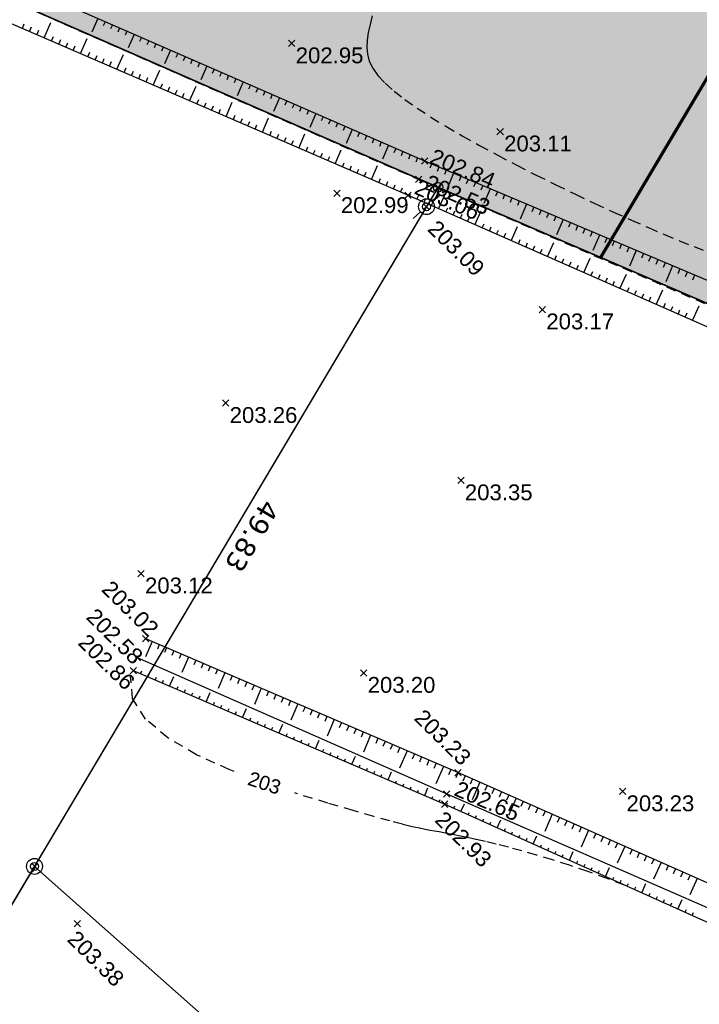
# Model space of a CAD drawing. Extents: x 1616800 to 1632437, y 2248456 to 2251974.
# Tile 101 of 256: x 1617822 to 1617864, y 2251424 to 2251486. Entities that reach past the tile are written whole.
import ezdxf
from ezdxf.enums import TextEntityAlignment as Align

# ---------------------------------------------------------------- set-up
doc = ezdxf.new("R2010")
doc.units = 0
doc.header["$LTSCALE"] = 2
doc.header["$PDMODE"] = 3
doc.header["$PDSIZE"] = 0.2
for name, pattern in [('CACHEx2', [0.75, 0.5, -0.25]), ('CONTINU', [0]), ('FOSSE', [0.5, 0.3, -0.2])]:
    doc.linetypes.add(name, pattern=pattern)
doc.layers.get('0').update_dxf_attribs({"linetype": 'CONTINUOUS'})
for name, color, linetype in [('000-VALORIS PROJET-LOTS_Limite', 7, 'CONTINUOUS'), ('01-PAP LOTS CONTOURS', 7, 'CONTINUOUS'), ('01-PAP- REVET MACROLOT', 51, 'CONTINUOUS'), ('BORNES', 8, 'CONTINUOUS'), ('X-PTS TOPO-TEXTE TOPOALT', 8, 'CONTINUOUS'), ('X-PTS TOPO-TOPOPOINT', 8, 'CONTINUOUS'), ('Y - FDP TOPO-LIMITES', 8, 'CONTINUOUS'), ('Y - FDP TOPO-LIMITES_08441', 8, 'CONTINUOUS'), ('Y - FDP TOPO-LOT CONTOUR', 8, 'CONTINUOUS'), ('Y - FDP TOPO-LOT COTATION', 8, 'CONTINUOUS'), ('Y-FDP TOPO-CN_1_00', 8, 'FOSSE'), ('Y-FDP TOPO-CN_Cotation', 8, 'CONTINUOUS'), ('Y-FDP TOPO-CN_Cotation Cache des textes', 8, 'CONTINUOUS'), ('Y-FDP TOPO-TOP_AXE_FOSSE', 8, 'CONTINUOUS'), ('Y-FDP TOPO-TOP_BARBULE', 8, 'CONTINUOUS'), ('Y-FDP TOPO-TOP_BORNE', 8, 'CONTINUOUS'), ('Y-FDP TOPO-TOP_TALUS', 8, 'CONTINUOUS')]:
    doc.layers.add(name, color=color, linetype=linetype)
doc.styles.add('Arial 1.5', font='arial.ttf', dxfattribs={"width": 0.99, "height": 0.75})
doc.styles.get("Standard").update_dxf_attribs({"font": 'arial.ttf'})
doc.styles.add('Verdana 2.0', font='verdana.ttf', dxfattribs={"width": 0.99, "height": 2})

# ---------------------------------------------------------------- blocks, each defined once
blk = doc.blocks.new('TCPOINT')
at = {"color": 0}
blk.add_point((0, 0), dxfattribs=at)
at = {"layer": 'X-PTS TOPO-TEXTE TOPOALT'}
blk.add_attdef('ALT', text='', height=0.75, dxfattribs=at).set_placement((0.25, -0.25), align=Align.TOP_LEFT)
blk = doc.blocks.new('TCPOINT_2')
at = {"color": 0}
blk.add_point((0, 0), dxfattribs=at)
at = {"layer": 'X-PTS TOPO-TEXTE TOPOALT'}
blk.add_attdef('ALT', (0.25, 0.25), '', height=0.75, dxfattribs=at)
blk = doc.blocks.new('remembrement')
at = {"color": 0}
for p, q in [((0.377, 0.329, -10), (0.864, 0.763, -10)), ((-0.837, -0.752, -10), (-0.37, -0.336, -10))]:
    blk.add_line(p, q, dxfattribs=at)
for radius in [0.5, 0.25]:
    blk.add_circle((0, 0), radius, dxfattribs=at)
blk = doc.blocks.new('borne')
at = {"layer": 'BORNES', "color": 0}
for radius in [0.5, 0.25]:
    blk.add_circle((0, 0), radius, dxfattribs=at)
blk = doc.blocks.new('point')
at = {"color": 0}
blk.add_circle((0, 0), 0.3, dxfattribs=at)
blk = doc.blocks.new('TCPOINT_C')
at = {"color": 0}
blk.add_point((0, 0), dxfattribs=at)
at = {"layer": 'X-PTS TOPO-TEXTE TOPOALT'}
blk.add_attdef('ALT', text='', height=0.75, dxfattribs=at).set_placement((0.5, 0.09), align=Align.MIDDLE_LEFT)
blk = doc.blocks.new('zt_cache')
blk.add_wipeout([(0, 0), (1, 0), (1, 1), (0, 1)])

msp = doc.modelspace()

# ---------------------------------------------------------------- hatches: boundary and pattern name
at = {"layer": '01-PAP- REVET MACROLOT'}
h = msp.add_hatch(color=256, dxfattribs=at)
h.dxf.hatch_style = 1
edge = h.paths.add_edge_path()
edge.add_arc((1617785.3692, 2251592.1924), 17.5, 59.336785, 77.468045)
edge.add_line((1617789.1664, 2251609.2755), (1617770.4948, 2251613.4258))
edge.add_arc((1617784.7073, 2251677.3653), 65.5, 247.742856, 257.468045, ccw=False)
edge.add_line((1617759.8982, 2251616.7454), (1617730.0229, 2251628.9721))
edge.add_line((1617730.0229, 2251628.9721), (1617729.3798, 2251628.1548))
edge.add_line((1617729.3798, 2251628.1548), (1617679.738, 2251574.4653))
edge.add_line((1617679.738, 2251574.4653), (1617738.9827, 2251533.7062))
edge.add_line((1617738.9827, 2251533.7062), (1617779.8858, 2251505.5659))
edge.add_line((1617779.8858, 2251505.5659), (1617847.8922, 2251475.7862))
edge.add_line((1617847.8922, 2251475.7862), (1617847.8927, 2251475.786))
edge.add_line((1617847.8927, 2251475.786), (1617956.6559, 2251428.8657))
edge.add_line((1617956.6559, 2251428.8657), (1617993.4116, 2251467.8292))
edge.add_arc((1617979.9544, 2251480.5238), 18.5, 316.670093, 327.720943)
edge.add_line((1617995.5954, 2251470.644), (1617990.8277, 2251495.4912))
edge.add_arc((1617979.9544, 2251480.5238), 18.5, 54.0028, 65.06299)
edge.add_line((1617987.7544, 2251497.2991), (1617954.0366, 2251512.9769))
edge.add_arc((1617986.0799, 2251581.8916), 76, 239.336785, 245.06299, ccw=False)
edge.add_line((1617947.3206, 2251516.5179), (1617794.294, 2251607.2455))

# ---------------------------------------------------------------- linework, layer by layer
at = {"layer": '000-VALORIS PROJET-LOTS_Limite', "linetype": 'CACHEx2', "const_width": 0.2, "flags": 128}
msp.add_lwpolyline([(1617901.1463, 2251543.8941), (1617858.1438, 2251471.3637)], dxfattribs=at)
at = {"layer": 'Y - FDP TOPO-LIMITES', "flags": 128}
msp.add_lwpolyline([(1617826.4283, 2251294.8169), (1617840.4495, 2251294.9641), (1617903.8303, 2251360.7956), (1617822.4365, 2251432.9471)], dxfattribs=at)
at = {"layer": 'Y - FDP TOPO-LIMITES_08441', "flags": 128}
msp.add_lwpolyline([(1617779.8858, 2251505.5659), (1617765.2998, 2251486.3484), (1617784.4214, 2251466.6456), (1617734.9687, 2251385.9272), (1617772.3567, 2251348.6685), (1617847.1771, 2251474.5826), (1617847.8922, 2251475.7862)], close=True, dxfattribs=at)
at = {"layer": 'Y - FDP TOPO-LOT CONTOUR', "flags": 128}
msp.add_lwpolyline([(1617822.4365, 2251432.9471), (1617772.3567, 2251348.6685), (1617826.4283, 2251294.8169), (1617840.4495, 2251294.9641), (1617903.8303, 2251360.7956)], close=True, dxfattribs=at)
at = {"layer": 'Y-FDP TOPO-CN_1_00', "linetype": 'FOSSE'}
for points in [[(1617843.7409, 2251486.6047), (1617843.6039, 2251486.0553), (1617843.4898, 2251485.5483), (1617843.4131, 2251485.074), (1617843.3884, 2251484.6226), (1617843.4302, 2251484.1843), (1617843.5531, 2251483.7493), (1617843.7716, 2251483.308), (1617844.1004, 2251482.8505), (1617844.5501, 2251482.3689), (1617845.1164, 2251481.8634), (1617845.7912, 2251481.3356), (1617846.5663, 2251480.7875), (1617847.4337, 2251480.221), (1617848.3851, 2251479.6379), (1617849.4124, 2251479.0401), (1617850.5075, 2251478.4295), (1617851.661, 2251477.8088), (1617852.8585, 2251477.1838), (1617854.0842, 2251476.5613), (1617855.3226, 2251475.9478), (1617856.5577, 2251475.3501), (1617857.7741, 2251474.7749), (1617858.956, 2251474.2288), (1617860.0877, 2251473.7185), (1617861.1574, 2251473.2487), (1617862.1686, 2251472.8166), (1617863.129, 2251472.4173), (1617864.0461, 2251472.0458), (1617864.9273, 2251471.6973)], [(1617859.6494, 2251431.7741), (1617858.567, 2251432.1801), (1617857.3425, 2251432.6219), (1617856.1867, 2251433.0163), (1617855.106, 2251433.3632), (1617854.1015, 2251433.6663), (1617853.1746, 2251433.9291), (1617852.3265, 2251434.1553), (1617851.5586, 2251434.3485), (1617850.8721, 2251434.5123), (1617850.2683, 2251434.6503), (1617849.7461, 2251434.766), (1617849.2954, 2251434.8627), (1617848.9035, 2251434.9436), (1617848.558, 2251435.0119), (1617848.2464, 2251435.0708), (1617847.956, 2251435.1235), (1617847.6744, 2251435.1732), (1617847.389, 2251435.223), (1617847.0824, 2251435.278), (1617846.7173, 2251435.3505), (1617846.2516, 2251435.4545), (1617845.643, 2251435.6042), (1617844.8494, 2251435.8137), (1617843.8286, 2251436.097), (1617842.5384, 2251436.4682), (1617840.9366, 2251436.9415), (1617839.0137, 2251437.5288), (1617836.89, 2251438.233), (1617834.7185, 2251439.0552), (1617832.6521, 2251439.9963), (1617830.8439, 2251441.057), (1617829.4468, 2251442.2383), (1617828.6137, 2251443.5412), (1617828.4977, 2251444.9664)]]:
    msp.add_lwpolyline(points, dxfattribs=at)
at = {"layer": 'Y-FDP TOPO-CN_1_00', "linetype": 'FOSSE', "flags": 128}
msp.add_lwpolyline([(1617822.3038, 2251432.5837), (1617822.3647, 2251432.6815), (1617822.4112, 2251432.7584), (1617822.4461, 2251432.8212), (1617822.472, 2251432.8766), (1617822.492, 2251432.9314), (1617822.5087, 2251432.9924), (1617822.525, 2251433.0662), (1617822.5437, 2251433.1597)], dxfattribs=at)
at = {"layer": 'Y-FDP TOPO-TOP_AXE_FOSSE', "linetype": 'FOSSE', "flags": 128}
msp.add_lwpolyline([(1617806.9215, 2251493.7271), (1617846.6589, 2251476.29)], dxfattribs=at)
at = {"layer": 'Y-FDP TOPO-TOP_AXE_FOSSE', "linetype": 'FOSSE', "elevation": 201.34, "flags": 128}
msp.add_lwpolyline([(1617962.9876, 2251426.134), (1617960.5336, 2251427.192), (1617934.0736, 2251438.639), (1617916.6776, 2251446.183), (1617900.8326, 2251452.798), (1617884.8066, 2251459.825), (1617866.8356, 2251467.524), (1617846.6606, 2251476.29)], dxfattribs=at)
at = {"layer": 'Y-FDP TOPO-TOP_AXE_FOSSE', "flags": 128}
msp.add_lwpolyline([(1617828.9141, 2251446.126), (1617848.4404, 2251437.52), (1617868.6791, 2251428.7016), (1617884.1196, 2251421.733)], dxfattribs=at)
at = {"layer": 'Y-FDP TOPO-TOP_BARBULE'}
for p, q in [((1617823.0441, 2251485.2212), (1617823.4606, 2251486.1833)), ((1617826.4297, 2251486.4372), (1617826.0575, 2251485.5841)), ((1617826.888, 2251486.2373), (1617826.7762, 2251485.9811)), ((1617821.6676, 2251485.8171), (1617821.7932, 2251486.1074)), ((1617822.1264, 2251485.6184), (1617822.2518, 2251485.9082)), ((1617822.5853, 2251485.4198), (1617822.7105, 2251485.709)), ((1617827.3463, 2251486.0374), (1617827.2344, 2251485.781)), ((1617827.8045, 2251485.8375), (1617827.6926, 2251485.5808)), ((1617828.2628, 2251485.6375), (1617828.1508, 2251485.3807)), ((1617823.503, 2251485.0226), (1617823.6277, 2251485.3107)), ((1617823.9618, 2251484.8239), (1617824.0863, 2251485.1115)), ((1617825.3384, 2251484.2281), (1617825.7509, 2251485.1811)), ((1617828.7211, 2251485.4376), (1617828.3473, 2251484.5806)), ((1617829.1794, 2251485.2377), (1617829.0672, 2251484.9803)), ((1617829.6377, 2251485.0378), (1617829.5254, 2251484.7802)), ((1617824.4207, 2251484.6253), (1617824.5449, 2251484.9123)), ((1617824.8795, 2251484.4267), (1617825.0035, 2251484.7131)), ((1617825.7973, 2251484.0294), (1617825.9208, 2251484.3148)), ((1617830.096, 2251484.8379), (1617829.9835, 2251484.58)), ((1617830.5543, 2251484.638), (1617830.4417, 2251484.3799)), ((1617831.0126, 2251484.438), (1617830.637, 2251483.577)), ((1617826.2561, 2251483.8308), (1617826.3794, 2251484.1156)), ((1617826.715, 2251483.6322), (1617826.838, 2251483.9164)), ((1617827.1738, 2251483.4336), (1617827.2966, 2251483.7173)), ((1617827.6327, 2251483.2349), (1617828.0412, 2251484.1788)), ((1617831.4709, 2251484.2381), (1617831.3581, 2251483.9796)), ((1617831.9292, 2251484.0382), (1617831.8163, 2251483.7794)), ((1617832.3875, 2251483.8383), (1617832.2745, 2251483.5793)), ((1617828.0915, 2251483.0363), (1617828.2139, 2251483.3189)), ((1617828.5504, 2251482.8377), (1617828.6725, 2251483.1198)), ((1617829.927, 2251482.2418), (1617830.3315, 2251483.1765)), ((1617832.8458, 2251483.6384), (1617832.7327, 2251483.3791)), ((1617833.3041, 2251483.4385), (1617832.9267, 2251482.5734)), ((1617833.7624, 2251483.2385), (1617833.6491, 2251482.9788)), ((1617829.0092, 2251482.6391), (1617829.1311, 2251482.9206)), ((1617829.4681, 2251482.4405), (1617829.5897, 2251482.7214)), ((1617834.2207, 2251483.0386), (1617834.1073, 2251482.7786)), ((1617834.679, 2251482.8387), (1617834.5654, 2251482.5785)), ((1617835.1373, 2251482.6388), (1617835.0236, 2251482.3783)), ((1617830.3858, 2251482.0432), (1617830.507, 2251482.3231)), ((1617830.8447, 2251481.8446), (1617830.9656, 2251482.1239)), ((1617831.3035, 2251481.646), (1617831.4242, 2251481.9247)), ((1617832.2212, 2251481.2487), (1617832.6219, 2251482.1742)), ((1617835.5955, 2251482.4389), (1617835.2165, 2251481.5699)), ((1617836.0538, 2251482.239), (1617835.94, 2251481.978)), ((1617836.5121, 2251482.0391), (1617836.3982, 2251481.7779)), ((1617836.9704, 2251481.8391), (1617836.8564, 2251481.5777)), ((1617831.7624, 2251481.4473), (1617831.8828, 2251481.7255)), ((1617832.6801, 2251481.0501), (1617832.8, 2251481.3272)), ((1617837.4287, 2251481.6392), (1617837.3146, 2251481.3776)), ((1617837.887, 2251481.4393), (1617837.5062, 2251480.5663)), ((1617838.3453, 2251481.2394), (1617838.231, 2251480.9772)), ((1617833.1389, 2251480.8515), (1617833.2587, 2251481.128)), ((1617833.5978, 2251480.6528), (1617833.7173, 2251480.9288)), ((1617834.0567, 2251480.4542), (1617834.1759, 2251480.7297)), ((1617834.5155, 2251480.2556), (1617834.9122, 2251481.1719)), ((1617838.8036, 2251481.0395), (1617838.6892, 2251480.7771)), ((1617839.2619, 2251480.8396), (1617839.1473, 2251480.5769)), ((1617839.7202, 2251480.6396), (1617839.6055, 2251480.3768)), ((1617834.9744, 2251480.057), (1617835.0931, 2251480.3313)), ((1617835.4332, 2251479.8583), (1617835.5517, 2251480.1321)), ((1617836.8098, 2251479.2625), (1617837.2025, 2251480.1697)), ((1617840.1785, 2251480.4397), (1617839.7959, 2251479.5627)), ((1617840.6368, 2251480.2398), (1617840.5219, 2251479.9765)), ((1617841.0951, 2251480.0399), (1617840.9801, 2251479.7763)), ((1617835.8921, 2251479.6597), (1617836.0104, 2251479.933)), ((1617836.3509, 2251479.4611), (1617836.469, 2251479.7338)), ((1617841.5534, 2251479.84), (1617841.4383, 2251479.5762)), ((1617842.0117, 2251479.6401), (1617841.8965, 2251479.376)), ((1617842.47, 2251479.4401), (1617842.0857, 2251478.5592)), ((1617837.2686, 2251479.0638), (1617837.3862, 2251479.3354)), ((1617837.7275, 2251478.8652), (1617837.8448, 2251479.1363)), ((1617838.1864, 2251478.6666), (1617838.3035, 2251478.9371)), ((1617838.6452, 2251478.468), (1617838.7621, 2251478.7379)), ((1617839.1041, 2251478.2693), (1617839.4928, 2251479.1674)), ((1617842.9283, 2251479.2402), (1617842.8129, 2251478.9757)), ((1617843.3865, 2251479.0403), (1617843.2711, 2251478.7755)), ((1617843.8448, 2251478.8404), (1617843.7292, 2251478.5754)), ((1617839.5629, 2251478.0707), (1617839.6793, 2251478.3396)), ((1617840.0218, 2251477.8721), (1617840.1379, 2251478.1404)), ((1617841.3983, 2251477.2762), (1617841.7831, 2251478.1651)), ((1617844.3031, 2251478.6405), (1617844.1874, 2251478.3752)), ((1617844.7614, 2251478.4406), (1617844.3754, 2251477.5556)), ((1617845.2197, 2251478.2406), (1617845.1038, 2251477.9749)), ((1617840.4806, 2251477.6735), (1617840.5965, 2251477.9412)), ((1617840.9395, 2251477.4748), (1617841.0552, 2251477.7421)), ((1617845.678, 2251478.0407), (1617845.562, 2251477.7748)), ((1617846.1363, 2251477.8408), (1617846.0202, 2251477.5746)), ((1617846.5946, 2251477.6409), (1617846.4784, 2251477.3745)), ((1617841.8572, 2251477.0776), (1617841.9724, 2251477.3437)), ((1617842.3161, 2251476.879), (1617842.431, 2251477.1445)), ((1617842.7749, 2251476.6804), (1617842.8896, 2251476.9454)), ((1617843.6926, 2251476.2831), (1617844.0734, 2251477.1628)), ((1617847.4843, 2251477.2593), (1617847.3706, 2251476.9902)), ((1617847.9449, 2251477.0646), (1617847.8306, 2251476.7944)), ((1617848.4054, 2251476.8699), (1617848.2907, 2251476.5986)), ((1617843.2338, 2251476.4817), (1617843.3482, 2251476.7462)), ((1617844.1515, 2251476.0845), (1617844.2655, 2251476.3478)), ((1617848.8659, 2251476.6752), (1617848.4821, 2251475.7673)), ((1617849.3265, 2251476.4805), (1617849.2108, 2251476.2071)), ((1617849.787, 2251476.2858), (1617849.6709, 2251476.0113)), ((1617844.6103, 2251475.8859), (1617844.7241, 2251476.1487)), ((1617845.0692, 2251475.6872), (1617845.1827, 2251475.9495)), ((1617845.528, 2251475.4886), (1617845.6413, 2251475.7503)), ((1617850.2475, 2251476.0911), (1617850.131, 2251475.8155)), ((1617850.7081, 2251475.8964), (1617850.5911, 2251475.6197)), ((1617851.1686, 2251475.7017), (1617850.777, 2251474.7755)), ((1617846.0947, 2251475.2433), (1617846.1573, 2251475.3856)), ((1617846.5523, 2251475.0419), (1617846.6672, 2251475.3028)), ((1617847.0099, 2251474.8404), (1617847.125, 2251475.1019)), ((1617847.9251, 2251474.4375), (1617848.3104, 2251475.3126)), ((1617851.6291, 2251475.507), (1617851.5112, 2251475.2281)), ((1617852.0897, 2251475.3124), (1617851.9713, 2251475.0323)), ((1617852.5502, 2251475.1177), (1617852.4314, 2251474.8365)), ((1617847.4675, 2251474.6389), (1617847.5829, 2251474.9009)), ((1617848.3828, 2251474.236), (1617848.4986, 2251474.4991)), ((1617853.0107, 2251474.923), (1617852.8914, 2251474.6407)), ((1617853.4713, 2251474.7283), (1617853.072, 2251473.7838)), ((1617853.9318, 2251474.5336), (1617853.8116, 2251474.2491)), ((1617848.8404, 2251474.0346), (1617848.9564, 2251474.2982)), ((1617849.298, 2251473.8331), (1617849.4143, 2251474.0972)), ((1617849.7556, 2251473.6317), (1617849.8721, 2251473.8963)), ((1617850.2132, 2251473.4302), (1617850.6023, 2251474.3141)), ((1617854.3924, 2251474.3389), (1617854.2716, 2251474.0533)), ((1617854.8529, 2251474.1442), (1617854.7317, 2251473.8575)), ((1617855.3134, 2251473.9495), (1617855.1918, 2251473.6617)), ((1617855.774, 2251473.7548), (1617855.3669, 2251472.792)), ((1617850.6709, 2251473.2287), (1617850.7878, 2251473.4944)), ((1617851.1285, 2251473.0273), (1617851.2457, 2251473.2935)), ((1617852.5013, 2251472.4229), (1617852.8943, 2251473.3156)), ((1617856.2345, 2251473.5601), (1617856.1119, 2251473.2701)), ((1617856.695, 2251473.3654), (1617856.572, 2251473.0744)), ((1617857.1556, 2251473.1707), (1617857.0321, 2251472.8786)), ((1617851.5861, 2251472.8258), (1617851.7035, 2251473.0926)), ((1617852.0437, 2251472.6244), (1617852.1614, 2251472.8917)), ((1617857.6161, 2251472.976), (1617857.4921, 2251472.6828)), ((1617858.0766, 2251472.7813), (1617857.6619, 2251471.8003)), ((1617858.5372, 2251472.5866), (1617858.4123, 2251472.2912)), ((1617852.959, 2251472.2215), (1617853.0771, 2251472.4898)), ((1617853.4166, 2251472.02), (1617853.5349, 2251472.2889)), ((1617853.8742, 2251471.8186), (1617853.9928, 2251472.0879)), ((1617854.3318, 2251471.6171), (1617854.4506, 2251471.887)), ((1617854.7894, 2251471.4156), (1617855.1863, 2251472.3171)), ((1617858.9977, 2251472.3919), (1617858.8724, 2251472.0954)), ((1617859.4582, 2251472.1972), (1617859.3324, 2251471.8996)), ((1617859.9188, 2251472.0025), (1617859.7925, 2251471.7038)), ((1617855.2471, 2251471.2142), (1617855.3663, 2251471.4852)), ((1617855.7047, 2251471.0127), (1617855.8242, 2251471.2842)), ((1617857.0775, 2251470.4084), (1617857.4783, 2251471.3186)), ((1617860.3793, 2251471.8078), (1617859.9569, 2251470.8085)), ((1617860.8399, 2251471.6131), (1617860.7126, 2251471.3122)), ((1617861.3004, 2251471.4184), (1617861.1727, 2251471.1164)), ((1617856.1623, 2251470.8113), (1617856.282, 2251471.0833)), ((1617856.6199, 2251470.6098), (1617856.7399, 2251470.8824)), ((1617861.7609, 2251471.2237), (1617861.6328, 2251470.9206)), ((1617862.2215, 2251471.029), (1617862.0929, 2251470.7248)), ((1617862.682, 2251470.8343), (1617862.2518, 2251469.8168)), ((1617857.5351, 2251470.2069), (1617857.6556, 2251470.4805)), ((1617857.9928, 2251470.0054), (1617858.1135, 2251470.2796)), ((1617858.4504, 2251469.804), (1617858.5713, 2251470.0787)), ((1617859.3656, 2251469.4011), (1617859.7702, 2251470.3202)), ((1617863.1425, 2251470.6396), (1617863.013, 2251470.3332)), ((1617863.6031, 2251470.4449), (1617863.4731, 2251470.1375)), ((1617864.0636, 2251470.2502), (1617863.9332, 2251469.9417)), ((1617858.908, 2251469.6025), (1617859.0292, 2251469.8777)), ((1617859.8232, 2251469.1996), (1617859.9449, 2251469.4759)), ((1617860.2809, 2251468.9982), (1617860.4027, 2251469.275)), ((1617860.7385, 2251468.7967), (1617860.8606, 2251469.074)), ((1617861.1961, 2251468.5953), (1617861.3184, 2251468.8731)), ((1617861.6537, 2251468.3938), (1617862.0622, 2251469.3217)), ((1617862.1113, 2251468.1923), (1617862.2341, 2251468.4712)), ((1617862.569, 2251467.9909), (1617862.692, 2251468.2703)), ((1617863.9418, 2251467.3865), (1617864.3542, 2251468.3232)), ((1617863.0266, 2251467.7894), (1617863.1498, 2251468.0694)), ((1617863.4842, 2251467.588), (1617863.6077, 2251467.8685)), ((1617829.8479, 2251447.1359), (1617829.4381, 2251446.1793)), ((1617830.3075, 2251446.9391), (1617830.1841, 2251446.6509)), ((1617830.7671, 2251446.7422), (1617830.6432, 2251446.4529)), ((1617831.2267, 2251446.5453), (1617831.1023, 2251446.2549)), ((1617831.6863, 2251446.3484), (1617831.5614, 2251446.0568)), ((1617832.1459, 2251446.1515), (1617831.728, 2251445.1758)), ((1617832.6056, 2251445.9546), (1617832.4797, 2251445.6608)), ((1617829.1223, 2251445.0999), (1617829.2031, 2251445.2885)), ((1617833.0652, 2251445.7577), (1617832.9388, 2251445.4627)), ((1617833.5248, 2251445.5609), (1617833.3979, 2251445.2647)), ((1617833.9844, 2251445.364), (1617833.857, 2251445.0667)), ((1617829.5818, 2251444.903), (1617829.6622, 2251445.0904)), ((1617830.0414, 2251444.706), (1617830.1213, 2251444.8923)), ((1617830.5009, 2251444.509), (1617830.5803, 2251444.6942)), ((1617830.9605, 2251444.312), (1617831.2236, 2251444.9257)), ((1617834.444, 2251445.1671), (1617834.0178, 2251444.1723)), ((1617834.9036, 2251444.9702), (1617834.7752, 2251444.6706)), ((1617835.3632, 2251444.7733), (1617835.2343, 2251444.4726)), ((1617835.8228, 2251444.5764), (1617835.6935, 2251444.2745)), ((1617831.4201, 2251444.115), (1617831.4985, 2251444.298)), ((1617831.8796, 2251443.918), (1617831.9576, 2251444.0999)), ((1617836.2824, 2251444.3795), (1617836.1526, 2251444.0765)), ((1617836.742, 2251444.1826), (1617836.3076, 2251443.1687)), ((1617837.2016, 2251443.9858), (1617837.0708, 2251443.6804)), ((1617832.3392, 2251443.7211), (1617832.4167, 2251443.9018)), ((1617832.7988, 2251443.5241), (1617832.8757, 2251443.7037)), ((1617833.2583, 2251443.3271), (1617833.5134, 2251443.9221)), ((1617837.6612, 2251443.7889), (1617837.5299, 2251443.4824)), ((1617838.1208, 2251443.592), (1617837.989, 2251443.2844)), ((1617838.5804, 2251443.3951), (1617838.4481, 2251443.0863)), ((1617833.7179, 2251443.1301), (1617833.7939, 2251443.3075)), ((1617834.1774, 2251442.9331), (1617834.253, 2251443.1094)), ((1617834.637, 2251442.7361), (1617834.7121, 2251442.9113)), ((1617835.0966, 2251442.5392), (1617835.1712, 2251442.7132)), ((1617835.5561, 2251442.3422), (1617835.8031, 2251442.9185)), ((1617839.04, 2251443.1982), (1617838.5975, 2251442.1652)), ((1617839.4996, 2251443.0013), (1617839.3664, 2251442.6903)), ((1617839.9592, 2251442.8044), (1617839.8255, 2251442.4922)), ((1617836.0157, 2251442.1452), (1617836.0893, 2251442.317)), ((1617836.4753, 2251441.9482), (1617836.5484, 2251442.1189)), ((1617840.4188, 2251442.6076), (1617840.2846, 2251442.2942)), ((1617840.8784, 2251442.4107), (1617840.7437, 2251442.0962)), ((1617841.338, 2251442.2138), (1617840.8873, 2251441.1617)), ((1617836.9348, 2251441.7512), (1617837.0075, 2251441.9207)), ((1617837.3944, 2251441.5542), (1617837.4666, 2251441.7226)), ((1617837.8539, 2251441.3573), (1617838.0929, 2251441.9148)), ((1617841.7976, 2251442.0169), (1617841.6619, 2251441.7001)), ((1617842.2572, 2251441.82), (1617842.121, 2251441.5021)), ((1617842.7168, 2251441.6231), (1617842.5802, 2251441.304)), ((1617838.3135, 2251441.1603), (1617838.3847, 2251441.3264)), ((1617838.7731, 2251440.9633), (1617838.8438, 2251441.1283)), ((1617839.2326, 2251440.7663), (1617839.3029, 2251440.9302)), ((1617840.1518, 2251440.3724), (1617840.3827, 2251440.9112)), ((1617843.1764, 2251441.4262), (1617843.0393, 2251441.106)), ((1617843.636, 2251441.2294), (1617843.1772, 2251440.1581)), ((1617844.0957, 2251441.0325), (1617843.9575, 2251440.7099)), ((1617844.5553, 2251440.8356), (1617844.4166, 2251440.5119)), ((1617839.6922, 2251440.5693), (1617839.762, 2251440.7321)), ((1617840.6113, 2251440.1754), (1617840.6801, 2251440.3359)), ((1617845.0149, 2251440.6387), (1617844.8757, 2251440.3139)), ((1617845.4745, 2251440.4418), (1617845.3348, 2251440.1159)), ((1617845.9341, 2251440.2449), (1617845.467, 2251439.1546)), ((1617841.0709, 2251439.9784), (1617841.1392, 2251440.1378)), ((1617841.5304, 2251439.7814), (1617841.5983, 2251439.9397)), ((1617841.99, 2251439.5844), (1617842.0574, 2251439.7416)), ((1617842.4496, 2251439.3874), (1617842.6725, 2251439.9076)), ((1617846.3937, 2251440.048), (1617846.2531, 2251439.7198)), ((1617846.8533, 2251439.8511), (1617846.7122, 2251439.5218)), ((1617847.3129, 2251439.6543), (1617847.1713, 2251439.3237)), ((1617842.9091, 2251439.1905), (1617842.9755, 2251439.3454)), ((1617843.3687, 2251438.9935), (1617843.4346, 2251439.1473)), ((1617847.7725, 2251439.4574), (1617847.6304, 2251439.1257)), ((1617848.2321, 2251439.2605), (1617847.7568, 2251438.151)), ((1617848.6917, 2251439.0636), (1617848.5486, 2251438.7296)), ((1617843.8283, 2251438.7965), (1617843.8937, 2251438.9492)), ((1617844.2878, 2251438.5995), (1617844.3528, 2251438.7511)), ((1617844.7474, 2251438.4025), (1617844.9623, 2251438.9039)), ((1617845.2069, 2251438.2055), (1617845.2709, 2251438.3548)), ((1617849.1513, 2251438.8667), (1617849.0037, 2251438.5334)), ((1617849.6085, 2251438.6643), (1617849.4612, 2251438.3317)), ((1617850.0657, 2251438.4619), (1617849.9187, 2251438.1299)), ((1617845.6665, 2251438.0086), (1617845.73, 2251438.1567)), ((1617846.1261, 2251437.8116), (1617846.1891, 2251437.9586)), ((1617846.5856, 2251437.6146), (1617846.6482, 2251437.7605)), ((1617847.0452, 2251437.4176), (1617847.2521, 2251437.9003)), ((1617850.5229, 2251438.2595), (1617850.034, 2251437.1551)), ((1617850.9801, 2251438.0571), (1617850.8337, 2251437.7264)), ((1617851.4373, 2251437.8547), (1617851.2912, 2251437.5246)), ((1617847.5048, 2251437.2206), (1617847.5663, 2251437.3643)), ((1617847.9643, 2251437.0236), (1617848.0254, 2251437.1662)), ((1617851.8945, 2251437.6523), (1617851.7487, 2251437.3229)), ((1617852.3517, 2251437.4499), (1617852.2062, 2251437.1211)), ((1617852.8089, 2251437.2475), (1617852.3247, 2251436.1537)), ((1617848.423, 2251436.8247), (1617848.4865, 2251436.9657)), ((1617848.879, 2251436.6196), (1617848.943, 2251436.7619)), ((1617849.335, 2251436.4144), (1617849.5504, 2251436.8932)), ((1617853.2661, 2251437.0451), (1617853.1211, 2251436.7176)), ((1617853.7233, 2251436.8427), (1617853.5786, 2251436.5158)), ((1617854.1805, 2251436.6403), (1617854.0361, 2251436.3141)), ((1617849.791, 2251436.2093), (1617849.8562, 2251436.3542)), ((1617850.2469, 2251436.0041), (1617850.3127, 2251436.1504)), ((1617850.7029, 2251435.799), (1617850.7693, 2251435.9465)), ((1617851.6149, 2251435.3887), (1617851.84, 2251435.8891)), ((1617854.6377, 2251436.4379), (1617854.4936, 2251436.1123)), ((1617855.0949, 2251436.2355), (1617854.6155, 2251435.1524)), ((1617855.5521, 2251436.0331), (1617855.4086, 2251435.7088)), ((1617851.1589, 2251435.5939), (1617851.2259, 2251435.7427)), ((1617852.0709, 2251435.1836), (1617852.139, 2251435.335)), ((1617856.0093, 2251435.8307), (1617855.8661, 2251435.5071)), ((1617856.4665, 2251435.6283), (1617856.3235, 2251435.3053)), ((1617856.9237, 2251435.4259), (1617856.781, 2251435.1035)), ((1617852.5268, 2251434.9784), (1617852.5955, 2251435.1312)), ((1617852.9828, 2251434.7733), (1617853.0521, 2251434.9273)), ((1617853.4388, 2251434.5682), (1617853.5087, 2251434.7235)), ((1617853.8948, 2251434.363), (1617854.1296, 2251434.885)), ((1617857.3809, 2251435.2235), (1617856.9062, 2251434.1511)), ((1617857.8381, 2251435.0211), (1617857.696, 2251434.7)), ((1617858.2953, 2251434.8187), (1617858.1535, 2251434.4983)), ((1617858.7525, 2251434.6163), (1617858.611, 2251434.2965)), ((1617854.3508, 2251434.1579), (1617854.4218, 2251434.3158)), ((1617854.8067, 2251433.9527), (1617854.8784, 2251434.1119)), ((1617859.2097, 2251434.4139), (1617859.0685, 2251434.0948)), ((1617859.667, 2251434.2115), (1617859.1969, 2251433.1498)), ((1617860.1242, 2251434.0091), (1617859.9834, 2251433.6912)), ((1617855.2627, 2251433.7476), (1617855.3349, 2251433.9081)), ((1617855.7187, 2251433.5425), (1617855.7915, 2251433.7042)), ((1617856.1747, 2251433.3373), (1617856.4192, 2251433.8809)), ((1617860.5814, 2251433.8067), (1617860.4409, 2251433.4895)), ((1617861.0386, 2251433.6043), (1617860.8984, 2251433.2877)), ((1617861.4958, 2251433.4019), (1617861.3559, 2251433.086)), ((1617856.6307, 2251433.1322), (1617856.7046, 2251433.2966)), ((1617857.0866, 2251432.927), (1617857.1612, 2251433.0927)), ((1617857.5426, 2251432.7219), (1617857.6177, 2251432.8889)), ((1617858.4546, 2251432.3116), (1617858.7089, 2251432.8768)), ((1617861.953, 2251433.1995), (1617861.4877, 2251432.1485)), ((1617862.4102, 2251432.9971), (1617862.2709, 2251432.6824)), ((1617862.8674, 2251432.7947), (1617862.7284, 2251432.4807)), ((1617857.9986, 2251432.5168), (1617858.0743, 2251432.685)), ((1617858.9106, 2251432.1065), (1617858.9874, 2251432.2773)), ((1617863.3246, 2251432.5923), (1617863.1858, 2251432.2789)), ((1617863.7818, 2251432.3899), (1617863.6433, 2251432.0772)), ((1617864.239, 2251432.1875), (1617863.7784, 2251431.1472)), ((1617859.3665, 2251431.9013), (1617859.444, 2251432.0735)), ((1617859.8225, 2251431.6962), (1617859.9005, 2251431.8697)), ((1617860.2785, 2251431.4911), (1617860.3571, 2251431.6658)), ((1617860.7345, 2251431.2859), (1617860.9985, 2251431.8727)), ((1617861.1905, 2251431.0808), (1617861.2702, 2251431.2581)), ((1617861.6464, 2251430.8756), (1617861.7268, 2251431.0543)), ((1617862.1024, 2251430.6705), (1617862.1834, 2251430.8504)), ((1617862.5584, 2251430.4654), (1617862.6399, 2251430.6466)), ((1617863.0144, 2251430.2602), (1617863.2881, 2251430.8686)), ((1617863.4704, 2251430.0551), (1617863.5531, 2251430.2389)), ((1617863.9263, 2251429.8499), (1617864.0096, 2251430.0351))]:
    msp.add_line(p, q, dxfattribs=at)
at = {"layer": 'Y-FDP TOPO-TOP_TALUS', "linetype": 'Continuous', "flags": 128}
for points in [[(1617847.0529, 2251477.441), (1617807.1989, 2251494.826)], [(1617845.9869, 2251475.29), (1617806.519, 2251492.3744)], [(1617884.7646, 2251422.971), (1617869.5696, 2251429.8278), (1617849.1468, 2251438.8686), (1617829.4512, 2251447.3059)]]:
    msp.add_lwpolyline(points, dxfattribs=at)
at = {"layer": 'Y-FDP TOPO-TOP_TALUS', "linetype": 'CONTINU', "elevation": 201.34, "flags": 128}
for points in [[(1617962.9876, 2251426.134), (1617960.9216, 2251428.146), (1617934.4296, 2251439.652), (1617917.3026, 2251447.126), (1617901.1626, 2251453.894), (1617885.3806, 2251460.846), (1617867.3236, 2251468.872), (1617847.0546, 2251477.441)], [(1617962.9876, 2251426.134), (1617960.3636, 2251426.14), (1617933.9286, 2251437.241), (1617916.2596, 2251445.014), (1617900.1886, 2251451.848), (1617884.2416, 2251458.799), (1617866.2986, 2251466.349), (1617845.9886, 2251475.29)]]:
    msp.add_lwpolyline(points, dxfattribs=at)
at = {"layer": 'Y-FDP TOPO-TOP_TALUS', "flags": 128}
msp.add_lwpolyline([(1617828.6627, 2251445.2969), (1617848.3134, 2251436.874), (1617868.3267, 2251427.8703), (1617883.9166, 2251420.961)], dxfattribs=at)

# ---------------------------------------------------------------- block references
at = {"layer": 'X-PTS TOPO-TOPOPOINT'}
ref = msp.add_blockref('TCPOINT', (1617838.6616, 2251484.864, 202.95), dxfattribs=at)
ref.add_attrib('ALT', '202.95', dxfattribs={"layer": 'X-PTS TOPO-TEXTE TOPOALT', "height": 1, "rotation": 0}).set_placement((1617838.9116, 2251484.614, 202.95), align=Align.TOP_LEFT)
ref = msp.add_blockref('TCPOINT', (1617851.8076, 2251479.306, 203.11), dxfattribs=at)
ref.add_attrib('ALT', '203.11', dxfattribs={"layer": 'X-PTS TOPO-TEXTE TOPOALT', "height": 1, "rotation": 360}).set_placement((1617852.0576, 2251479.056, 203.11), align=Align.TOP_LEFT)
ref = msp.add_blockref('TCPOINT', (1617847.0546, 2251477.441, 202.84), dxfattribs=dict(at, rotation=337.083116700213))
ref.add_attrib('ALT', '202.84', dxfattribs={"layer": 'X-PTS TOPO-TEXTE TOPOALT', "height": 1, "rotation": 337.083117}).set_placement((1617847.6743, 2251478.2647, 202.84), align=Align.TOP_LEFT)
ref = msp.add_blockref('TCPOINT_2', (1617845.9886, 2251475.29, 203.06), dxfattribs=dict(at, rotation=336.239634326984))
ref.add_attrib('ALT', '203.06', (1617846.3181, 2251475.4181, 203.06), dxfattribs={"layer": 'X-PTS TOPO-TEXTE TOPOALT', "height": 1, "rotation": 336.239634})
ref = msp.add_blockref('TCPOINT_C', (1617846.6606, 2251476.29, 202.53), dxfattribs=dict(at, rotation=336.5151433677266))
ref.add_attrib('ALT', '202.53', dxfattribs={"layer": 'X-PTS TOPO-TEXTE TOPOALT', "height": 1, "rotation": 336.515143}).set_placement((1617847.155, 2251476.1733, 202.53), align=Align.MIDDLE_LEFT)
ref = msp.add_blockref('TCPOINT', (1617841.5096, 2251475.417, 202.99), dxfattribs=at)
ref.add_attrib('ALT', '202.99', dxfattribs={"layer": 'X-PTS TOPO-TEXTE TOPOALT', "height": 1, "rotation": 360}).set_placement((1617841.7596, 2251475.167, 202.99), align=Align.TOP_LEFT)
for p, rotation in [((1617847.8922, 2251475.7862), 359.5529696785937), ((1617822.4365, 2251432.9471), 359.5529734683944)]:
    msp.add_blockref('TCPOINT', p, dxfattribs=dict(at, rotation=rotation))
ref = msp.add_blockref('TCPOINT', (1617847.1498, 2251474.565, 203.09), dxfattribs=dict(at, rotation=315.4245862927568))
ref.add_attrib('ALT', '203.09', dxfattribs={"layer": 'X-PTS TOPO-TEXTE TOPOALT', "height": 1, "rotation": 315.424586}).set_placement((1617847.8688, 2251473.8068, 203.09), align=Align.TOP_LEFT)
ref = msp.add_blockref('TCPOINT', (1617854.4686, 2251468.08, 203.17), dxfattribs=at)
ref.add_attrib('ALT', '203.17', dxfattribs={"layer": 'X-PTS TOPO-TEXTE TOPOALT', "height": 1, "rotation": 0}).set_placement((1617854.7186, 2251467.83, 203.17), align=Align.TOP_LEFT)
ref = msp.add_blockref('TCPOINT', (1617834.4946, 2251462.174, 203.26), dxfattribs=at)
ref.add_attrib('ALT', '203.26', dxfattribs={"layer": 'X-PTS TOPO-TEXTE TOPOALT', "height": 1, "rotation": 0}).set_placement((1617834.7446, 2251461.924, 203.26), align=Align.TOP_LEFT)
ref = msp.add_blockref('TCPOINT', (1617849.3306, 2251457.296, 203.35), dxfattribs=at)
ref.add_attrib('ALT', '203.35', dxfattribs={"layer": 'X-PTS TOPO-TEXTE TOPOALT', "height": 1, "rotation": 360}).set_placement((1617849.5806, 2251457.046, 203.35), align=Align.TOP_LEFT)
ref = msp.add_blockref('TCPOINT', (1617829.1546, 2251451.421, 203.12), dxfattribs=at)
ref.add_attrib('ALT', '203.12', dxfattribs={"layer": 'X-PTS TOPO-TEXTE TOPOALT', "height": 1, "rotation": 0}).set_placement((1617829.4046, 2251451.171, 203.12), align=Align.TOP_LEFT)
ref = msp.add_blockref('TCPOINT_2', (1617829.4529, 2251447.3059, 203.02), dxfattribs=dict(at, rotation=315.424589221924))
ref.add_attrib('ALT', '203.02', (1617826.6078, 2251450.3583, 203.02), dxfattribs={"layer": 'X-PTS TOPO-TEXTE TOPOALT', "height": 1, "rotation": 315.42459})
ref = msp.add_blockref('TCPOINT', (1617828.9158, 2251446.126, 202.58), dxfattribs=dict(at, rotation=315.4245895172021))
ref.add_attrib('ALT', '202.58', dxfattribs={"layer": 'X-PTS TOPO-TEXTE TOPOALT', "height": 1, "rotation": 315.42459}).set_placement((1617826.3275, 2251449.3246, 202.58), align=Align.TOP_LEFT)
ref = msp.add_blockref('TCPOINT', (1617828.6644, 2251445.2969, 202.86), dxfattribs=dict(at, rotation=315.4245894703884))
ref.add_attrib('ALT', '202.86', dxfattribs={"layer": 'X-PTS TOPO-TEXTE TOPOALT', "height": 1, "rotation": 315.42459}).set_placement((1617825.8161, 2251447.7043, 202.86), align=Align.TOP_LEFT)
ref = msp.add_blockref('TCPOINT', (1617843.1996, 2251445.149, 203.2), dxfattribs=at)
ref.add_attrib('ALT', '203.20', dxfattribs={"layer": 'X-PTS TOPO-TEXTE TOPOALT', "height": 1, "rotation": 360}).set_placement((1617843.4496, 2251444.899, 203.2), align=Align.TOP_LEFT)
ref = msp.add_blockref('TCPOINT_2', (1617849.1486, 2251438.8686, 203.23), dxfattribs=dict(at, rotation=315.4245859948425))
ref.add_attrib('ALT', '203.23', (1617846.3178, 2251442.2375, 203.23), dxfattribs={"layer": 'X-PTS TOPO-TEXTE TOPOALT', "height": 1, "rotation": 315.424586})
ref = msp.add_blockref('TCPOINT', (1617848.4421, 2251437.5201, 202.65), dxfattribs=dict(at, rotation=336.7614004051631))
ref.add_attrib('ALT', '202.65', dxfattribs={"layer": 'X-PTS TOPO-TEXTE TOPOALT', "height": 1, "rotation": 336.7614}).set_placement((1617849.2248, 2251438.378, 202.65), align=Align.TOP_LEFT)
ref = msp.add_blockref('TCPOINT', (1617859.5296, 2251437.679, 203.23), dxfattribs=at)
ref.add_attrib('ALT', '203.23', dxfattribs={"layer": 'X-PTS TOPO-TEXTE TOPOALT', "height": 1, "rotation": 360}).set_placement((1617859.7796, 2251437.429, 203.23), align=Align.TOP_LEFT)
ref = msp.add_blockref('TCPOINT', (1617848.3151, 2251436.874, 202.93), dxfattribs=dict(at, rotation=315.4245859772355))
ref.add_attrib('ALT', '202.93', dxfattribs={"layer": 'X-PTS TOPO-TEXTE TOPOALT', "height": 1, "rotation": 315.424586}).set_placement((1617848.3178, 2251436.5205, 202.93), align=Align.TOP_LEFT)
ref = msp.add_blockref('TCPOINT', (1617825.1382, 2251429.3437, 203.38), dxfattribs=dict(at, rotation=315.4245900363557))
ref.add_attrib('ALT', '203.38', dxfattribs={"layer": 'X-PTS TOPO-TEXTE TOPOALT', "height": 1, "rotation": 315.42459}).set_placement((1617825.1408, 2251428.9902, 203.38), align=Align.TOP_LEFT)
at = {"layer": 'Y-FDP TOPO-TOP_BORNE', "color": 152}
for name, p, xscale, yscale, rotation in [('point', (1617847.8922, 2251475.7862), 1.000004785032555, 1.000004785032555, 315.4245862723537), ('borne', (1617822.4365, 2251432.9471), 1.000004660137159, 1.000004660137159, 315.4245906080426)]:
    msp.add_blockref(name, p, dxfattribs=dict(at, xscale=xscale, yscale=yscale, rotation=rotation))
at = {"layer": 'Y-FDP TOPO-TOP_BORNE', "xscale": 1.000006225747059, "yscale": 1.000006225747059, "rotation": 359.5576824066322}
msp.add_blockref('remembrement', (1617847.1615, 2251474.566), dxfattribs=at)

# ---------------------------------------------------------------- texts
at = {"layer": 'Y - FDP TOPO-LOT COTATION', "style": 'Verdana 2.0', "width": 0.99}
msp.add_text('49.83', height=1.25, rotation=239.280467, dxfattribs=at).set_placement((1617835.6188, 2251454.0966), align=Align.CENTER)

# ---------------------------------------------------------------- next in the draw order: block references
at = {"layer": 'Y-FDP TOPO-CN_Cotation Cache des textes', "xscale": 3.98378171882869, "yscale": 2.919645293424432, "rotation": 341.6531726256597}
msp.add_blockref('zt_cache', (1617834.5825, 2251437.4538), dxfattribs=at)

# ---------------------------------------------------------------- next in the draw order: linework, layer by layer
at = {"layer": '01-PAP LOTS CONTOURS', "const_width": 0.1, "flags": 128}
msp.add_lwpolyline([(1617794.294, 2251607.2455, 0.079278), (1617789.1664, 2251609.2755), (1617770.4948, 2251613.4258, -0.0424596), (1617759.8982, 2251616.7454), (1617730.0229, 2251628.9721), (1617729.3798, 2251628.1548), (1617679.738, 2251574.4653), (1617738.9827, 2251533.7062), (1617779.8858, 2251505.5659), (1617847.8922, 2251475.7862), (1617847.8927, 2251475.786), (1617956.6559, 2251428.8657), (1617993.4116, 2251467.8292, 0.0482558), (1617995.5954, 2251470.644), (1617990.8277, 2251495.4912, 0.0482967), (1617987.7544, 2251497.2991), (1617954.0366, 2251512.9769, -0.0249905), (1617947.3206, 2251516.5179)], format="xyb", close=True, dxfattribs=at)
msp.add_lwpolyline([(1617847.8922, 2251475.7862), (1617956.6559, 2251428.8657), (1617892.6661, 2251361.0323), (1617834.6962, 2251301.1265), (1617823.5125, 2251297.7306), (1617772.3567, 2251348.6685), (1617822.4365, 2251432.9471)], close=True, dxfattribs=at)

# ---------------------------------------------------------------- next in the draw order: texts
at = {"layer": 'Y-FDP TOPO-CN_Cotation', "style": 'Arial 1.5', "oblique": 0, "width": 0.99}
msp.add_text('203', height=0.9, rotation=341.653173, dxfattribs=at).set_placement((1617836.9441, 2251438.2151, 203), align=Align.MIDDLE_CENTER)

doc.saveas('drawing.dxf')
